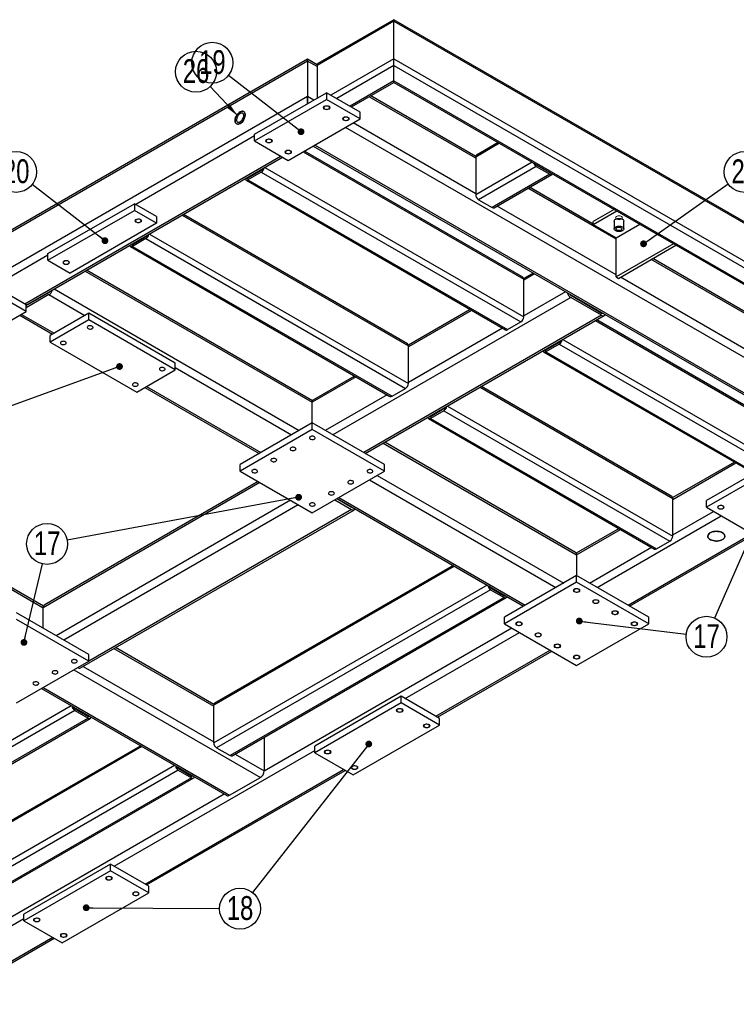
# Model space of a CAD drawing. Header units: millimetres. Extents: x 0 to 841, y 0 to 594.
# Tile 18 of 21: x 682 to 787, y 310 to 455. Entities that reach past the tile are written whole.
import ezdxf

# ---------------------------------------------------------------- set-up
doc = ezdxf.new("R2010")
doc.units = ezdxf.units.MM
doc.layers.add('NOTES', color=6, linetype='Continuous')
doc.layers.add('TRAIT-FINS', color=9, linetype='Continuous')
doc.layers.add('TRAIT-FORT', color=4, linetype='Continuous', lineweight=25)
doc.styles.add('SLDTEXTSTYLE0', font='TXT', dxfattribs={"width": 0.75})
doc.dimstyles.new('SLDDIMSTYLE2', dxfattribs={"dimtxt": 0.18, "dimasz": 1, "dimexe": 0, "dimexo": 0.0625, "dimgap": 0, "dimtad": 0, "dimtih": 1, "dimtoh": 1, "dimdec": 0, "dimrnd": 1e-09, "dimzin": 0, "dimdsep": 46, "dimtxsty": 'Standard', "dimblk1": 'DOT', "dimblk2": 'DOT', "dimsah": 1, "dimcen": 0.09, "dimadec": 0, "dimazin": 0, "dimtfac": 1, "dimtdec": 0, "dimtofl": 0, "dimtmove": 0, "dimatfit": 3, "dimldrblk": 'DOT', "dimfxl": 1, "dimfrac": 2, "dimtolj": 1, "dimtzin": 0, "dimarcsym": 0})
doc.dimstyles.new('SLDDIMSTYLE3', dxfattribs={"dimtxt": 0.18, "dimasz": 2, "dimexe": 0, "dimexo": 0.0625, "dimgap": 0, "dimtad": 0, "dimtih": 1, "dimtoh": 1, "dimdec": 0, "dimrnd": 1e-09, "dimzin": 0, "dimdsep": 46, "dimtxsty": 'Standard', "dimsah": 1, "dimcen": 0.09, "dimadec": 0, "dimazin": 0, "dimtfac": 2, "dimtdec": 0, "dimtofl": 0, "dimtmove": 0, "dimatfit": 3, "dimfxl": 1, "dimfrac": 2, "dimtolj": 1, "dimtzin": 0, "dimarcsym": 0})

# ---------------------------------------------------------------- blocks, each defined once
blk = doc.blocks.new('SW_NOTE_28')
at = {"layer": 'NOTES', "color": 0}
blk.add_circle((2.99, -0.37), 3.01, dxfattribs=at)
at = {"layer": 'NOTES', "color": 0, "insert": (3, 1.48), "char_height": 3.5, "attachment_point": 2, "style": 'SLDTEXTSTYLE0'}
blk.add_mtext('17', dxfattribs=at)
blk = doc.blocks.new('_Dot')
at = {"color": 0, "linetype": 'ByBlock', "lineweight": -2}
blk.add_line((-0.5, 0), (-1, 0), dxfattribs=at)
at = {"color": 0, "linetype": 'ByBlock', "const_width": 0.5}
blk.add_lwpolyline([(-0.25, 0, 1), (0.25, 0, 1)], format="xyb", close=True, dxfattribs=at)
blk = doc.blocks.new('SW_NOTE_29')
at = {"layer": 'NOTES', "color": 0}
blk.add_circle((3.01, -0.02), 3.01, dxfattribs=at)
at = {"layer": 'NOTES', "color": 0, "insert": (3.02, 1.83), "char_height": 3.5, "attachment_point": 2, "style": 'SLDTEXTSTYLE0'}
blk.add_mtext('18', dxfattribs=at)
blk = doc.blocks.new('SW_NOTE_31')
at = {"layer": 'NOTES', "color": 0}
blk.add_circle((-2.38, 1.85), 3.01, dxfattribs=at)
at = {"layer": 'NOTES', "color": 0, "insert": (-2.37, 3.7), "char_height": 3.5, "attachment_point": 2, "style": 'SLDTEXTSTYLE0'}
blk.add_mtext('19', dxfattribs=at)
blk = doc.blocks.new('SW_NOTE_32')
at = {"layer": 'NOTES', "color": 0}
blk.add_circle((-2.38, 1.84), 3.01, dxfattribs=at)
at = {"layer": 'NOTES', "color": 0, "insert": (-2.37, 3.69), "char_height": 3.5, "attachment_point": 2, "style": 'SLDTEXTSTYLE0'}
blk.add_mtext('20', dxfattribs=at)
blk = doc.blocks.new('SW_NOTE_39')
at = {"layer": 'NOTES', "color": 0}
blk.add_circle((0.69, 2.93), 3.01, dxfattribs=at)
at = {"layer": 'NOTES', "color": 0, "insert": (0.7, 4.78), "char_height": 3.5, "attachment_point": 2, "style": 'SLDTEXTSTYLE0'}
blk.add_mtext('17', dxfattribs=at)
blk = doc.blocks.new('SW_NOTE_40')
at = {"layer": 'NOTES', "color": 0}
blk.add_circle((2.45, 1.74), 3.01, dxfattribs=at)
at = {"layer": 'NOTES', "color": 0, "insert": (2.46, 3.59), "char_height": 3.5, "attachment_point": 2, "style": 'SLDTEXTSTYLE0'}
blk.add_mtext('24', dxfattribs=at)
blk = doc.blocks.new('SW_NOTE_44')
at = {"layer": 'NOTES', "color": 0}
blk.add_circle((-2.07, 2.19), 3.01, dxfattribs=at)
at = {"layer": 'NOTES', "color": 0, "insert": (-2.06, 4.04), "char_height": 3.5, "attachment_point": 2, "style": 'SLDTEXTSTYLE0'}
blk.add_mtext('26', dxfattribs=at)

msp = doc.modelspace()

# ---------------------------------------------------------------- linework, layer by layer
at = {"layer": 'TRAIT-FINS', "lineweight": 18, "flags": 128}
for points in [[(726.59, 441.63), (726.48, 441.73), (726.44, 441.84), (726.48, 441.95), (726.59, 442.04), (726.75, 442.1), (726.94, 442.13), (727.14, 442.1), (727.3, 442.04), (727.41, 441.95), (727.44, 441.84), (727.41, 441.73), (727.3, 441.63), (727.14, 441.57), (726.94, 441.55), (726.75, 441.57), (726.59, 441.63)], [(729.42, 440), (729.31, 440.09), (729.27, 440.21), (729.31, 440.32), (729.42, 440.41), (729.58, 440.47), (729.77, 440.49), (729.96, 440.47), (730.13, 440.41), (730.24, 440.32), (730.27, 440.21), (730.24, 440.09), (730.13, 440), (729.96, 439.94), (729.77, 439.92), (729.58, 439.94), (729.42, 440)], [(718.11, 436.74), (718, 436.83), (717.96, 436.94), (718, 437.05), (718.11, 437.14), (718.27, 437.21), (718.46, 437.23), (718.65, 437.21), (718.81, 437.14), (718.92, 437.05), (718.96, 436.94), (718.92, 436.83), (718.81, 436.74), (718.65, 436.67), (718.46, 436.65), (718.27, 436.67), (718.11, 436.74)], [(720.93, 435.1), (720.83, 435.2), (720.79, 435.31), (720.83, 435.42), (720.93, 435.51), (721.1, 435.57), (721.29, 435.6), (721.48, 435.57), (721.64, 435.51), (721.75, 435.42), (721.79, 435.31), (721.75, 435.2), (721.64, 435.1), (721.48, 435.04), (721.29, 435.02), (721.1, 435.04), (720.93, 435.1)], [(770.31, 425.85), (770.14, 425.91), (769.95, 425.93), (769.76, 425.91), (769.6, 425.85), (769.49, 425.75), (769.45, 425.64), (769.49, 425.53), (769.6, 425.44), (769.76, 425.38), (769.95, 425.35), (770.14, 425.38), (770.31, 425.44), (770.42, 425.53), (770.45, 425.64), (770.42, 425.75), (770.31, 425.85)], [(698.87, 424.98), (698.76, 425.07), (698.73, 425.18), (698.76, 425.29), (698.87, 425.39), (699.03, 425.45), (699.23, 425.47), (699.42, 425.45), (699.58, 425.39), (699.69, 425.29), (699.73, 425.18), (699.69, 425.07), (699.58, 424.98), (699.42, 424.92), (699.23, 424.89), (699.03, 424.92), (698.87, 424.98)], [(688.27, 418.86), (688.16, 418.95), (688.12, 419.06), (688.16, 419.17), (688.27, 419.26), (688.43, 419.33), (688.62, 419.35), (688.81, 419.33), (688.97, 419.26), (689.08, 419.17), (689.12, 419.06), (689.08, 418.95), (688.97, 418.86), (688.81, 418.79), (688.62, 418.77), (688.43, 418.79), (688.27, 418.86)], [(784.57, 382.85), (784.47, 382.95), (784.43, 383.06), (784.47, 383.17), (784.57, 383.26), (784.74, 383.32), (784.93, 383.35), (785.12, 383.32), (785.28, 383.26), (785.39, 383.17), (785.43, 383.06), (785.39, 382.95), (785.28, 382.85), (785.12, 382.79), (784.93, 382.77), (784.74, 382.79), (784.57, 382.85)], [(763.36, 370.61), (763.25, 370.7), (763.21, 370.81), (763.25, 370.92), (763.36, 371.01), (763.52, 371.08), (763.71, 371.1), (763.91, 371.08), (764.07, 371.01), (764.18, 370.92), (764.21, 370.81), (764.18, 370.7), (764.07, 370.61), (763.91, 370.54), (763.71, 370.52), (763.52, 370.54), (763.36, 370.61)], [(766.19, 368.97), (766.08, 369.07), (766.04, 369.18), (766.08, 369.29), (766.19, 369.38), (766.35, 369.44), (766.54, 369.47), (766.73, 369.44), (766.9, 369.38), (767, 369.29), (767.04, 369.18), (767, 369.07), (766.9, 368.97), (766.73, 368.91), (766.54, 368.89), (766.35, 368.91), (766.19, 368.97)], [(769.02, 367.34), (768.91, 367.43), (768.87, 367.55), (768.91, 367.66), (769.02, 367.75), (769.18, 367.81), (769.37, 367.83), (769.56, 367.81), (769.72, 367.75), (769.83, 367.66), (769.87, 367.55), (769.83, 367.43), (769.72, 367.34), (769.56, 367.28), (769.37, 367.26), (769.18, 367.28), (769.02, 367.34)], [(754.88, 365.71), (754.77, 365.8), (754.73, 365.91), (754.77, 366.02), (754.88, 366.12), (755.04, 366.18), (755.23, 366.2), (755.42, 366.18), (755.58, 366.12), (755.69, 366.02), (755.73, 365.91), (755.69, 365.8), (755.58, 365.71), (755.42, 365.65), (755.23, 365.62), (755.04, 365.65), (754.88, 365.71)], [(771.85, 365.71), (771.74, 365.8), (771.7, 365.91), (771.74, 366.02), (771.85, 366.12), (772.01, 366.18), (772.2, 366.2), (772.39, 366.18), (772.55, 366.12), (772.66, 366.02), (772.7, 365.91), (772.66, 365.8), (772.55, 365.71), (772.39, 365.65), (772.2, 365.62), (772.01, 365.65), (771.85, 365.71)], [(757.7, 364.08), (757.6, 364.17), (757.56, 364.28), (757.6, 364.39), (757.7, 364.48), (757.87, 364.55), (758.06, 364.57), (758.25, 364.55), (758.41, 364.48), (758.52, 364.39), (758.56, 364.28), (758.52, 364.17), (758.41, 364.08), (758.25, 364.01), (758.06, 363.99), (757.87, 364.01), (757.7, 364.08)], [(760.53, 362.44), (760.42, 362.54), (760.39, 362.65), (760.42, 362.76), (760.53, 362.85), (760.69, 362.91), (760.89, 362.94), (761.08, 362.91), (761.24, 362.85), (761.35, 362.76), (761.39, 362.65), (761.35, 362.54), (761.24, 362.44), (761.08, 362.38), (760.89, 362.36), (760.69, 362.38), (760.53, 362.44)], [(763.36, 360.81), (763.25, 360.9), (763.21, 361.01), (763.25, 361.12), (763.36, 361.22), (763.52, 361.28), (763.71, 361.3), (763.91, 361.28), (764.07, 361.22), (764.18, 361.12), (764.21, 361.01), (764.18, 360.9), (764.07, 360.81), (763.91, 360.75), (763.71, 360.73), (763.52, 360.75), (763.36, 360.81)], [(737.34, 352.97), (737.23, 353.07), (737.19, 353.18), (737.23, 353.29), (737.34, 353.38), (737.5, 353.44), (737.69, 353.46), (737.88, 353.44), (738.05, 353.38), (738.15, 353.29), (738.19, 353.18), (738.15, 353.07), (738.05, 352.97), (737.88, 352.91), (737.69, 352.89), (737.5, 352.91), (737.34, 352.97)], [(741.3, 350.69), (741.19, 350.78), (741.15, 350.89), (741.19, 351), (741.3, 351.09), (741.46, 351.16), (741.65, 351.18), (741.84, 351.16), (742.01, 351.09), (742.11, 351), (742.15, 350.89), (742.11, 350.78), (742.01, 350.69), (741.84, 350.62), (741.65, 350.6), (741.46, 350.62), (741.3, 350.69)], [(726.73, 346.85), (726.62, 346.94), (726.59, 347.05), (726.62, 347.16), (726.73, 347.26), (726.89, 347.32), (727.09, 347.34), (727.28, 347.32), (727.44, 347.26), (727.55, 347.16), (727.59, 347.05), (727.55, 346.94), (727.44, 346.85), (727.28, 346.79), (727.09, 346.76), (726.89, 346.79), (726.73, 346.85)], [(730.69, 344.56), (730.58, 344.66), (730.55, 344.77), (730.58, 344.88), (730.69, 344.97), (730.85, 345.03), (731.05, 345.06), (731.24, 345.03), (731.4, 344.97), (731.51, 344.88), (731.55, 344.77), (731.51, 344.66), (731.4, 344.56), (731.24, 344.5), (731.05, 344.48), (730.85, 344.5), (730.69, 344.56)], [(694.56, 328.28), (694.45, 328.37), (694.41, 328.48), (694.45, 328.59), (694.56, 328.68), (694.72, 328.75), (694.91, 328.77), (695.1, 328.75), (695.27, 328.68), (695.37, 328.59), (695.41, 328.48), (695.37, 328.37), (695.27, 328.28), (695.1, 328.21), (694.91, 328.19), (694.72, 328.21), (694.56, 328.28)], [(698.52, 325.99), (698.41, 326.08), (698.37, 326.19), (698.41, 326.3), (698.52, 326.4), (698.68, 326.46), (698.87, 326.48), (699.06, 326.46), (699.23, 326.4), (699.33, 326.3), (699.37, 326.19), (699.33, 326.08), (699.23, 325.99), (699.06, 325.93), (698.87, 325.91), (698.68, 325.93), (698.52, 325.99)], [(683.95, 322.15), (683.84, 322.25), (683.81, 322.36), (683.84, 322.47), (683.95, 322.56), (684.12, 322.62), (684.31, 322.65), (684.5, 322.62), (684.66, 322.56), (684.77, 322.47), (684.81, 322.36), (684.77, 322.25), (684.66, 322.15), (684.5, 322.09), (684.31, 322.07), (684.12, 322.09), (683.95, 322.15)], [(687.91, 319.87), (687.8, 319.96), (687.77, 320.07), (687.8, 320.18), (687.91, 320.28), (688.07, 320.34), (688.27, 320.36), (688.46, 320.34), (688.62, 320.28), (688.73, 320.18), (688.77, 320.07), (688.73, 319.96), (688.62, 319.87), (688.46, 319.8), (688.27, 319.78), (688.07, 319.8), (687.91, 319.87)]]:
    msp.add_lwpolyline(points, dxfattribs=at)
at = {"layer": 'TRAIT-FORT', "lineweight": 25}
for p, q in [((736.84, 454.58), (725.53, 448.04)), ((736.84, 454.78), (725.65, 448.32)), ((818.04, 407.91), (736.84, 454.78)), ((736.84, 454.58), (736.84, 454.78)), ((736.84, 449.02), (736.84, 454.58)), ((736.84, 454.58), (818.16, 407.63)), ((736.84, 449.02), (727.58, 443.68)), ((736.84, 448.04), (736.84, 449.02)), ((736.84, 449.02), (818.16, 402.08)), ((724.12, 448.7), (576.33, 363.38)), ((724.12, 448.97), (576.66, 363.84)), ((725.54, 448.15), (724.12, 448.97)), ((724.12, 448.97), (724.12, 448.7)), ((724.12, 448.7), (724.12, 448.97)), ((724.12, 448.7), (724.12, 443.47)), ((725.53, 447.88), (724.12, 448.7)), ((725.53, 448.04), (725.53, 443.23)), ((736.84, 448.04), (728.43, 443.19)), ((736.84, 445.76), (736.84, 448.04)), ((736.84, 448.04), (817.74, 401.34)), ((736.84, 445.76), (730.41, 442.04)), ((730.59, 441.94), (736.84, 445.55)), ((736.84, 445.55), (736.84, 445.76)), ((736.84, 445.76), (815.76, 400.2)), ((736.84, 445.55), (815.46, 400.17)), ((724.12, 443.47), (576.33, 358.16)), ((716.34, 437.92), (726.94, 444.04)), ((724.12, 443.47), (724.12, 442.41)), ((724.12, 442.41), (724.12, 443.47)), ((725.04, 442.94), (724.12, 443.47)), ((726.94, 444.04), (726.94, 443.06)), ((731.89, 441.19), (726.94, 444.04)), ((748.87, 434.41), (733.2, 443.45)), ((748.88, 434.67), (733.44, 443.59)), ((716.34, 436.94), (726.94, 443.06)), ((731.89, 440.21), (726.94, 443.06)), ((731.89, 440.21), (731.89, 441.19)), ((721.29, 434.08), (731.89, 440.21)), ((806.28, 394.73), (729.7, 438.94)), ((748.87, 429.18), (730.83, 439.59)), ((716.34, 437.67), (698.87, 427.59)), ((716.34, 436.94), (716.34, 437.92)), ((716.34, 436.94), (721.29, 434.08)), ((724.94, 436.19), (801.36, 392.08)), ((801.76, 392.12), (725.18, 436.33)), ((752.37, 436.59), (748.87, 434.57)), ((752.19, 436.7), (748.99, 434.85)), ((720.23, 434.69), (682.54, 412.94)), ((682.75, 412.79), (720.46, 434.56)), ((723.48, 435.35), (755.94, 416.61)), ((755.81, 416.89), (723.66, 435.45)), ((748.87, 434.57), (748.87, 429.02)), ((757.17, 433.82), (748.87, 429.02)), ((757.77, 433.18), (749.29, 428.29)), ((757.77, 433.43), (759.75, 432.29)), ((757.77, 433.18), (759.75, 432.04)), ((717.33, 432.61), (715.35, 431.47)), ((717.33, 432.37), (715.35, 431.23)), ((717.33, 432.37), (755.51, 410.33)), ((717.85, 433.05), (755.94, 411.06)), ((759.75, 432.04), (751.27, 427.14)), ((751.57, 427.11), (760.05, 432.01)), ((759.79, 432.31), (759.75, 432.29)), ((715.05, 431.2), (753.23, 409.15)), ((715.23, 431.54), (715.35, 431.47)), ((715.35, 431.23), (753.53, 409.18)), ((769.51, 422.49), (756.54, 429.98)), ((766.15, 424.7), (756.77, 430.12)), ((685.93, 420.37), (698.66, 427.71)), ((698.66, 427.71), (698.66, 426.73)), ((701.91, 425.84), (698.66, 427.71)), ((749.29, 428.29), (751.27, 427.14)), ((769.51, 417.26), (752.01, 427.37)), ((685.93, 419.39), (698.66, 426.73)), ((701.91, 424.86), (698.66, 426.73)), ((705.68, 426.03), (738.97, 406.82)), ((738.84, 407.09), (705.86, 426.13)), ((769.23, 426.86), (766.15, 425.08)), ((769.65, 426.61), (766.15, 424.59)), ((701.91, 424.86), (689.19, 417.51)), ((701.91, 425.84), (701.91, 424.86)), ((766.15, 424.59), (766.15, 425.08)), ((769.51, 422.65), (766.15, 424.59)), ((769.25, 425.15), (769.25, 424.01)), ((773.01, 424.67), (769.51, 422.65)), ((770.65, 424.01), (770.65, 425.15)), ((700.87, 423.25), (738.97, 401.26)), ((698.26, 421.74), (698.38, 421.67)), ((700.36, 422.82), (698.38, 421.67)), ((700.36, 422.57), (698.38, 421.43)), ((700.36, 422.57), (738.54, 400.53)), ((769.51, 416.94), (769.51, 422.65)), ((777.96, 421.82), (769.51, 416.94)), ((769.87, 416.73), (778.32, 421.61)), ((685.93, 420.12), (678.01, 415.55)), ((685.93, 419.39), (685.93, 420.37)), ((698.08, 421.4), (736.26, 399.36)), ((698.38, 421.43), (736.56, 399.39)), ((685.93, 419.39), (689.19, 417.51)), ((790.58, 410.33), (774.68, 419.51)), ((790.59, 410.59), (774.91, 419.65)), ((691.4, 417.78), (724.82, 398.49)), ((724.87, 398.73), (691.63, 417.92)), ((757.31, 417.51), (755.93, 416.71)), ((757.54, 417.37), (755.94, 416.45)), ((755.94, 411.06), (755.94, 416.61)), ((769.51, 416.94), (769.87, 416.73)), ((790.58, 405.1), (770.15, 416.9)), ((682.75, 412.82), (677.8, 415.67)), ((682.75, 411.84), (677.8, 414.69)), ((682.75, 412.73), (686.07, 414.65)), ((686.07, 414.33), (682.75, 412.41)), ((686.03, 414.68), (686.07, 414.65)), ((686.07, 414.33), (691.38, 411.26)), ((686.87, 415.17), (722.91, 394.36)), ((762.07, 414.76), (755.94, 411.22)), ((762.91, 414.27), (762.87, 414.24)), ((682.75, 411.84), (682.75, 412.82)), ((762.87, 413.92), (727.86, 393.71)), ((762.87, 414.24), (767.39, 411.63)), ((767.39, 411.3), (762.87, 413.92)), ((672.14, 405.71), (682.75, 411.84)), ((682.04, 411.43), (686.85, 408.65)), ((691.94, 411.59), (686.29, 408.32)), ((691.94, 410.61), (691.94, 411.59)), ((704.67, 404.24), (691.94, 411.59)), ((748.03, 412.16), (738.96, 406.92)), ((748.26, 412.02), (738.97, 406.65)), ((767.44, 411.66), (767.39, 411.63)), ((681.81, 411.29), (686.62, 408.52)), ((691.94, 410.61), (686.29, 407.35)), ((704.67, 403.26), (691.94, 410.61)), ((767.39, 411.3), (732.39, 391.1)), ((732.62, 390.96), (767.79, 411.27)), ((753.53, 409.18), (755.51, 410.33)), ((766.5, 410.52), (794.83, 394.16)), ((794.7, 394.44), (766.67, 410.62)), ((752.79, 409.41), (738.97, 401.43)), ((686.29, 407.35), (686.29, 408.32)), ((686.29, 407.35), (699.01, 400)), ((761.17, 407.3), (759.19, 406.16)), ((761.17, 407.06), (759.19, 405.92)), ((761.17, 407.06), (791.93, 389.3)), ((761.69, 407.74), (792.78, 389.79)), ((738.97, 401.26), (738.97, 406.82)), ((758.89, 405.89), (789.77, 388.06)), ((759.07, 406.23), (759.19, 406.16)), ((759.19, 405.92), (789.95, 388.16)), ((704.67, 403.26), (704.67, 404.24)), ((699.01, 400), (704.67, 403.26)), ((704.67, 403.59), (721.78, 393.71)), ((731.29, 402.22), (724.82, 398.49)), ((731.06, 402.36), (724.99, 398.85)), ((700.19, 400.68), (717.02, 390.96)), ((700.43, 400.81), (717.26, 391.1)), ((736.56, 399.39), (738.54, 400.53)), ((749.52, 400.72), (777.86, 384.36)), ((777.73, 384.64), (749.7, 400.82)), ((724.82, 395.47), (724.82, 398.49)), ((735.82, 399.61), (726.73, 394.36)), ((744.2, 397.51), (742.22, 396.36)), ((744.2, 397.26), (742.22, 396.12)), ((744.2, 397.26), (777.43, 378.08)), ((744.72, 397.94), (777.86, 378.81)), ((724.82, 395.47), (714.22, 389.34)), ((724.82, 394.49), (724.82, 395.47)), ((735.43, 389.34), (724.82, 395.47)), ((741.92, 396.09), (775.15, 376.9)), ((742.1, 396.43), (742.22, 396.36)), ((742.22, 396.12), (775.45, 376.93)), ((724.82, 394.49), (714.22, 388.36)), ((735.43, 388.36), (724.82, 394.49)), ((763.55, 376.4), (735.48, 392.61)), ((645.44, 391.25), (685.23, 368.28)), ((685.28, 368.52), (645.67, 391.38)), ((735.24, 392.47), (763.71, 376.04)), ((786.92, 389.7), (777.85, 384.47)), ((793.41, 390.16), (782.81, 384.04)), ((714.22, 388.36), (714.22, 389.34)), ((714.22, 388.36), (724.82, 382.24)), ((724.82, 382.24), (735.43, 388.36)), ((735.43, 388.36), (735.43, 389.34)), ((777.86, 384.2), (787.16, 389.57)), ((793.41, 389.18), (782.81, 383.06)), ((716.88, 386.83), (685.39, 368.65)), ((733.24, 387.1), (760.67, 371.26)), ((734.37, 387.75), (761.81, 371.91)), ((717.12, 386.69), (685.23, 368.28)), ((721.64, 384.08), (687.13, 364.16)), ((728.15, 384.16), (730.62, 382.73)), ((728.43, 384.32), (730.62, 383.06)), ((728.48, 384.35), (755.91, 368.51)), ((728.71, 384.49), (756.15, 368.65)), ((777.86, 378.81), (777.86, 384.36)), ((782.81, 383.06), (782.81, 384.04)), ((722.77, 383.42), (688.27, 363.5)), ((690.72, 359.42), (731.02, 382.69)), ((730.62, 382.73), (691.94, 360.4)), ((730.67, 383.09), (730.62, 383.06)), ((777.86, 378.98), (783.87, 382.44)), ((782.81, 383.06), (793.41, 376.93)), ((766.76, 371.26), (785, 381.79)), ((769.95, 379.91), (763.66, 376.28)), ((763.71, 376.04), (770.18, 379.77)), ((771.28, 368.65), (789.52, 379.18)), ((771.51, 368.51), (789.76, 379.04)), ((775.45, 376.93), (777.43, 378.08)), ((765.62, 371.91), (774.71, 377.16)), ((763.71, 376.04), (763.71, 373.02)), ((745.73, 374.39), (710.33, 353.95)), ((745.56, 374.49), (710.45, 354.23)), ((763.71, 373.02), (753.11, 366.89)), ((763.71, 372.04), (763.71, 373.02)), ((774.32, 366.89), (763.71, 373.02)), ((750.54, 371.61), (710.33, 348.4)), ((751.06, 370.93), (710.75, 347.67)), ((751.06, 371.18), (753.04, 370.04)), ((751.06, 370.93), (753.04, 369.79)), ((763.71, 372.04), (753.11, 365.91)), ((774.32, 365.91), (763.71, 372.04)), ((753.04, 369.79), (712.73, 346.52)), ((713.03, 346.49), (753.34, 369.76)), ((753.16, 370.1), (753.04, 370.04)), ((685.23, 365.26), (685.23, 368.28)), ((691.94, 361.38), (681.34, 367.5)), ((691.94, 360.4), (681.34, 366.52)), ((753.11, 365.91), (753.11, 366.89)), ((774.32, 365.91), (774.32, 366.89)), ((717.75, 344.28), (754.17, 365.3)), ((753.11, 365.91), (763.71, 359.79)), ((763.71, 359.79), (774.32, 365.91)), ((738.47, 354.93), (755.3, 364.65)), ((695.64, 362.27), (710.33, 353.79)), ((710.34, 354.05), (695.88, 362.4)), ((691.94, 360.4), (691.94, 361.38)), ((743, 352.32), (759.83, 362.03)), ((743.23, 352.18), (760.06, 361.9)), ((681.34, 354.28), (691.94, 360.4)), ((691.12, 359.65), (710.33, 348.56)), ((689.75, 359.14), (717.19, 343.3)), ((684.99, 356.39), (712.26, 340.65)), ((685.23, 356.52), (712.66, 340.69)), ((737.91, 355.26), (725.18, 347.91)), ((737.91, 354.28), (737.91, 355.26)), ((743.56, 351.99), (737.91, 355.26)), ((689.38, 353.86), (642.09, 326.56)), ((689.89, 353.42), (691.87, 352.28)), ((710.33, 348.4), (710.33, 353.95)), ((737.91, 354.28), (725.18, 346.93)), ((743.56, 351.01), (737.91, 354.28)), ((689.89, 353.18), (642.52, 325.83)), ((691.87, 352.03), (644.5, 324.68)), ((644.8, 324.65), (692.17, 352)), ((689.89, 353.18), (691.87, 352.03)), ((691.99, 352.35), (691.87, 352.28)), ((743.56, 351.01), (743.56, 351.99)), ((730.83, 343.67), (743.56, 351.01)), ((717.75, 349.22), (717.75, 344.28)), ((699.77, 347.86), (657.29, 323.34)), ((699.59, 347.96), (657.42, 323.61)), ((710.75, 347.67), (712.73, 346.52)), ((725.18, 346.93), (725.18, 347.91)), ((695.69, 330.24), (725.18, 347.26)), ((713.47, 346.75), (717.75, 344.28)), ((725.18, 346.93), (730.83, 343.67)), ((704.58, 345.08), (657.29, 317.79)), ((705.1, 344.4), (657.72, 317.05)), ((700.22, 327.62), (729.42, 344.48)), ((700.45, 327.49), (729.65, 344.35)), ((705.1, 344.65), (707.08, 343.5)), ((705.1, 344.4), (707.08, 343.26)), ((707.19, 343.57), (707.08, 343.5)), ((712.66, 340.69), (717.19, 343.3)), ((707.08, 343.26), (659.7, 315.91)), ((660, 315.88), (707.38, 343.23)), ((664.72, 313.66), (711.86, 340.88)), ((695.13, 330.56), (682.4, 323.21)), ((695.13, 329.58), (695.13, 330.56)), ((700.78, 327.3), (695.13, 330.56)), ((695.13, 329.58), (682.4, 322.23)), ((700.78, 326.32), (695.13, 329.58)), ((688.05, 318.97), (700.78, 326.32)), ((700.78, 326.32), (700.78, 327.3)), ((682.4, 322.23), (682.4, 323.21)), ((665.29, 312.68), (682.4, 322.56)), ((682.4, 322.23), (688.05, 318.97)), ((669.81, 310.07), (686.64, 319.79)), ((670.04, 309.93), (686.87, 319.65))]:
    msp.add_line(p, q, dxfattribs=at)
at = {"layer": 'TRAIT-FORT', "lineweight": 25, "flags": 128}
for points in [[(726.64, 441.66), (726.75, 441.62), (726.87, 441.6), (726.99, 441.59), (727.11, 441.61), (727.22, 441.65), (727.3, 441.71), (727.36, 441.77), (727.37, 441.85), (727.35, 441.92), (727.29, 441.98), (727.2, 442.04), (727.09, 442.07), (726.96, 442.08), (726.83, 442.08), (726.72, 442.05), (726.62, 442), (726.56, 441.94), (726.52, 441.87), (726.53, 441.79), (726.57, 441.72), (726.64, 441.66)], [(714.22, 439.51), (714.08, 439.45), (713.95, 439.42), (713.83, 439.41), (713.72, 439.45), (713.62, 439.51), (713.55, 439.6), (713.5, 439.72), (713.48, 439.86), (713.48, 440.02), (713.5, 440.19), (713.55, 440.37), (713.62, 440.54), (713.72, 440.71), (713.83, 440.87), (713.95, 441.01), (714.08, 441.13), (714.22, 441.23), (714.35, 441.29), (714.49, 441.32), (714.61, 441.32), (714.72, 441.29), (714.81, 441.23), (714.88, 441.14), (714.93, 441.02), (714.96, 440.88), (714.96, 440.72), (714.93, 440.55), (714.88, 440.37), (714.81, 440.19), (714.72, 440.02), (714.61, 439.87), (714.49, 439.72), (714.35, 439.61), (714.22, 439.51)], [(714.22, 441.23), (714.08, 441.13), (713.95, 441.01), (713.83, 440.87), (713.72, 440.71), (713.62, 440.54), (713.55, 440.37), (713.5, 440.19), (713.48, 440.02), (713.48, 439.86), (713.5, 439.72), (713.55, 439.6), (713.62, 439.51), (713.72, 439.45), (713.83, 439.41), (713.95, 439.42), (714.08, 439.45), (714.22, 439.51), (714.35, 439.61), (714.49, 439.72), (714.61, 439.87), (714.72, 440.02), (714.81, 440.19), (714.88, 440.37), (714.93, 440.55), (714.96, 440.72), (714.96, 440.88), (714.93, 441.02), (714.88, 441.14), (714.81, 441.23), (714.72, 441.29), (714.61, 441.32), (714.49, 441.32), (714.35, 441.29), (714.22, 441.23)], [(714.22, 440.98), (714.1, 440.9), (713.99, 440.8), (713.9, 440.67), (713.81, 440.53), (713.75, 440.39), (713.71, 440.24), (713.69, 440.1), (713.69, 439.97), (713.72, 439.86), (713.78, 439.77), (713.85, 439.71), (713.94, 439.69), (714.05, 439.69), (714.16, 439.73), (714.27, 439.79), (714.39, 439.89), (714.49, 440), (714.58, 440.14), (714.66, 440.28), (714.71, 440.43), (714.74, 440.57), (714.75, 440.71), (714.73, 440.83), (714.69, 440.93), (714.62, 441), (714.54, 441.04), (714.44, 441.05), (714.33, 441.03), (714.22, 440.98)], [(729.47, 440.03), (729.57, 439.99), (729.69, 439.96), (729.82, 439.96), (729.94, 439.98), (730.05, 440.02), (730.13, 440.07), (730.18, 440.14), (730.2, 440.21), (730.17, 440.29), (730.12, 440.35), (730.03, 440.4), (729.91, 440.44), (729.79, 440.45), (729.66, 440.44), (729.55, 440.41), (729.45, 440.37), (729.38, 440.3), (729.35, 440.23), (729.36, 440.16), (729.4, 440.09), (729.47, 440.03)], [(718.16, 436.77), (718.26, 436.72), (718.38, 436.7), (718.51, 436.7), (718.63, 436.71), (718.74, 436.75), (718.82, 436.81), (718.87, 436.88), (718.88, 436.95), (718.86, 437.02), (718.8, 437.09), (718.71, 437.14), (718.6, 437.17), (718.48, 437.18), (718.35, 437.18), (718.23, 437.15), (718.14, 437.1), (718.07, 437.04), (718.04, 436.97), (718.04, 436.89), (718.08, 436.83), (718.16, 436.77)], [(720.99, 435.13), (721.09, 435.09), (721.21, 435.07), (721.34, 435.06), (721.46, 435.08), (721.57, 435.12), (721.65, 435.18), (721.7, 435.24), (721.71, 435.32), (721.69, 435.39), (721.63, 435.45), (721.54, 435.5), (721.43, 435.54), (721.3, 435.55), (721.18, 435.54), (721.06, 435.51), (720.97, 435.47), (720.9, 435.41), (720.87, 435.33), (720.87, 435.26), (720.91, 435.19), (720.99, 435.13)], [(715.35, 431.23), (715.27, 431.19), (715.19, 431.17), (715.11, 431.17), (715.05, 431.2), (715, 431.24), (714.96, 431.3), (714.93, 431.37)], [(698.93, 425.36), (698.85, 425.3), (698.81, 425.23), (698.8, 425.16), (698.84, 425.09), (698.9, 425.02), (699, 424.98), (699.12, 424.95), (699.24, 424.94), (699.37, 424.95), (699.48, 424.99), (699.57, 425.04), (699.63, 425.1), (699.65, 425.17), (699.64, 425.25), (699.59, 425.31), (699.5, 425.37), (699.4, 425.41), (699.27, 425.43), (699.15, 425.42), (699.03, 425.4), (698.93, 425.36)], [(769.25, 425.15), (769.26, 425.2), (769.29, 425.29), (769.36, 425.37), (769.46, 425.44), (769.58, 425.5), (769.72, 425.53), (769.87, 425.55), (770.03, 425.55), (770.18, 425.53), (770.33, 425.5), (770.45, 425.44), (770.55, 425.37), (770.61, 425.29), (770.65, 425.2), (770.65, 425.15)], [(770.45, 423.72), (770.33, 423.67), (770.18, 423.63), (770.03, 423.61), (769.87, 423.61), (769.72, 423.63), (769.58, 423.67), (769.46, 423.72), (769.36, 423.8), (769.29, 423.88), (769.26, 423.96), (769.26, 424.06), (769.29, 424.14), (769.36, 424.23), (769.46, 424.3), (769.58, 424.35), (769.72, 424.39), (769.87, 424.41), (770.03, 424.41), (770.18, 424.39), (770.33, 424.35), (770.45, 424.3), (770.55, 424.23), (770.61, 424.14), (770.65, 424.06), (770.65, 423.96), (770.61, 423.88), (770.55, 423.8), (770.45, 423.72)], [(770.25, 423.84), (770.15, 423.79), (770.03, 423.77), (769.91, 423.77), (769.78, 423.79), (769.68, 423.82), (769.59, 423.88), (769.54, 423.95), (769.53, 424.02), (769.55, 424.09), (769.61, 424.16), (769.7, 424.21), (769.81, 424.24), (769.94, 424.26), (770.06, 424.25), (770.18, 424.22), (770.28, 424.17), (770.34, 424.11), (770.38, 424.04), (770.37, 423.96), (770.33, 423.9), (770.25, 423.84)], [(698.38, 421.43), (698.3, 421.39), (698.22, 421.37), (698.14, 421.37), (698.08, 421.4), (698.03, 421.44), (697.99, 421.5), (697.96, 421.57)], [(688.32, 419.23), (688.24, 419.18), (688.2, 419.11), (688.2, 419.03), (688.23, 418.96), (688.3, 418.9), (688.39, 418.85), (688.51, 418.82), (688.64, 418.82), (688.76, 418.83), (688.87, 418.86), (688.96, 418.91), (689.02, 418.98), (689.04, 419.05), (689.03, 419.12), (688.98, 419.19), (688.9, 419.25), (688.79, 419.29), (688.67, 419.3), (688.54, 419.3), (688.42, 419.28), (688.32, 419.23)], [(691.85, 409.34), (691.96, 409.29), (692.08, 409.27), (692.2, 409.26), (692.33, 409.28), (692.43, 409.32), (692.52, 409.38), (692.57, 409.44), (692.58, 409.52), (692.56, 409.59), (692.5, 409.65), (692.41, 409.71), (692.3, 409.74), (692.17, 409.75), (692.05, 409.75), (691.93, 409.72), (691.83, 409.67), (691.77, 409.61), (691.73, 409.54), (691.74, 409.46), (691.78, 409.39), (691.85, 409.34)], [(687.89, 407.05), (688, 407.01), (688.12, 406.98), (688.24, 406.98), (688.37, 407), (688.47, 407.04), (688.56, 407.09), (688.61, 407.16), (688.62, 407.23), (688.6, 407.3), (688.54, 407.37), (688.45, 407.42), (688.34, 407.45), (688.21, 407.47), (688.09, 407.46), (687.97, 407.43), (687.87, 407.38), (687.81, 407.32), (687.77, 407.25), (687.78, 407.18), (687.82, 407.11), (687.89, 407.05)], [(759.19, 405.92), (759.11, 405.88), (759.03, 405.86), (758.95, 405.86), (758.89, 405.89), (758.84, 405.93), (758.8, 405.99), (758.78, 406.06)], [(702.46, 403.21), (702.56, 403.17), (702.68, 403.14), (702.81, 403.14), (702.93, 403.16), (703.04, 403.2), (703.12, 403.25), (703.17, 403.32), (703.19, 403.39), (703.16, 403.47), (703.1, 403.53), (703.01, 403.58), (702.9, 403.62), (702.78, 403.63), (702.65, 403.62), (702.54, 403.59), (702.44, 403.55), (702.37, 403.48), (702.34, 403.41), (702.34, 403.34), (702.39, 403.27), (702.46, 403.21)], [(698.5, 400.93), (698.6, 400.88), (698.72, 400.86), (698.85, 400.86), (698.97, 400.87), (699.08, 400.91), (699.16, 400.97), (699.21, 401.04), (699.23, 401.11), (699.2, 401.18), (699.14, 401.25), (699.05, 401.3), (698.94, 401.33), (698.82, 401.34), (698.69, 401.34), (698.58, 401.31), (698.48, 401.26), (698.41, 401.2), (698.38, 401.13), (698.38, 401.05), (698.43, 400.98), (698.5, 400.93)], [(742.22, 396.12), (742.14, 396.08), (742.06, 396.06), (741.98, 396.07), (741.92, 396.09), (741.87, 396.13), (741.83, 396.2), (741.8, 396.26)], [(724.52, 393.09), (724.62, 393.05), (724.74, 393.02), (724.87, 393.02), (724.99, 393.04), (725.1, 393.08), (725.18, 393.13), (725.23, 393.2), (725.25, 393.27), (725.22, 393.34), (725.17, 393.41), (725.08, 393.46), (724.96, 393.49), (724.84, 393.51), (724.71, 393.5), (724.6, 393.47), (724.5, 393.42), (724.43, 393.36), (724.4, 393.29), (724.41, 393.22), (724.45, 393.15), (724.52, 393.09)], [(721.69, 391.46), (721.8, 391.41), (721.92, 391.39), (722.04, 391.39), (722.17, 391.4), (722.27, 391.44), (722.36, 391.5), (722.41, 391.57), (722.42, 391.64), (722.4, 391.71), (722.34, 391.77), (722.25, 391.83), (722.14, 391.86), (722.01, 391.87), (721.89, 391.87), (721.77, 391.84), (721.67, 391.79), (721.61, 391.73), (721.57, 391.66), (721.58, 391.58), (721.62, 391.51), (721.69, 391.46)], [(718.87, 389.82), (718.97, 389.78), (719.09, 389.76), (719.21, 389.75), (719.34, 389.77), (719.44, 389.81), (719.53, 389.87), (719.58, 389.93), (719.59, 390.01), (719.57, 390.08), (719.51, 390.14), (719.42, 390.19), (719.31, 390.23), (719.18, 390.24), (719.06, 390.23), (718.94, 390.2), (718.84, 390.16), (718.78, 390.09), (718.74, 390.02), (718.75, 389.95), (718.79, 389.88), (718.87, 389.82)], [(716.04, 388.19), (716.14, 388.15), (716.26, 388.12), (716.39, 388.12), (716.51, 388.14), (716.62, 388.18), (716.7, 388.23), (716.75, 388.3), (716.76, 388.37), (716.74, 388.44), (716.68, 388.51), (716.59, 388.56), (716.48, 388.6), (716.35, 388.61), (716.23, 388.6), (716.11, 388.57), (716.02, 388.52), (715.95, 388.46), (715.92, 388.39), (715.92, 388.32), (715.96, 388.25), (716.04, 388.19)], [(733.01, 388.19), (733.11, 388.15), (733.23, 388.12), (733.36, 388.12), (733.48, 388.14), (733.59, 388.18), (733.67, 388.23), (733.72, 388.3), (733.73, 388.37), (733.71, 388.44), (733.65, 388.51), (733.56, 388.56), (733.45, 388.6), (733.32, 388.61), (733.2, 388.6), (733.08, 388.57), (732.99, 388.52), (732.92, 388.46), (732.89, 388.39), (732.89, 388.32), (732.93, 388.25), (733.01, 388.19)], [(730.18, 386.56), (730.28, 386.51), (730.4, 386.49), (730.53, 386.49), (730.65, 386.51), (730.76, 386.54), (730.84, 386.6), (730.89, 386.67), (730.91, 386.74), (730.88, 386.81), (730.82, 386.88), (730.73, 386.93), (730.62, 386.96), (730.5, 386.98), (730.37, 386.97), (730.25, 386.94), (730.16, 386.89), (730.09, 386.83), (730.06, 386.76), (730.06, 386.69), (730.1, 386.62), (730.18, 386.56)], [(727.35, 384.92), (727.45, 384.88), (727.57, 384.86), (727.7, 384.85), (727.82, 384.87), (727.93, 384.91), (728.01, 384.97), (728.06, 385.03), (728.08, 385.11), (728.05, 385.18), (727.99, 385.24), (727.9, 385.3), (727.79, 385.33), (727.67, 385.34), (727.54, 385.33), (727.43, 385.31), (727.33, 385.26), (727.26, 385.2), (727.23, 385.13), (727.23, 385.05), (727.28, 384.98), (727.35, 384.92)], [(724.52, 383.29), (724.62, 383.25), (724.74, 383.22), (724.87, 383.22), (724.99, 383.24), (725.1, 383.28), (725.18, 383.33), (725.23, 383.4), (725.25, 383.47), (725.22, 383.55), (725.17, 383.61), (725.08, 383.66), (724.96, 383.7), (724.84, 383.71), (724.71, 383.7), (724.6, 383.67), (724.5, 383.63), (724.43, 383.56), (724.4, 383.49), (724.41, 383.42), (724.45, 383.35), (724.52, 383.29)], [(784.63, 382.88), (784.73, 382.84), (784.85, 382.82), (784.98, 382.81), (785.1, 382.83), (785.2, 382.87), (785.29, 382.93), (785.34, 382.99), (785.35, 383.07), (785.33, 383.14), (785.27, 383.2), (785.18, 383.25), (785.07, 383.29), (784.94, 383.3), (784.82, 383.29), (784.7, 383.26), (784.61, 383.22), (784.54, 383.15), (784.51, 383.08), (784.51, 383.01), (784.55, 382.94), (784.63, 382.88)], [(785.16, 378.29), (785.29, 378.38), (785.4, 378.49), (785.47, 378.6), (785.52, 378.72), (785.52, 378.85), (785.49, 378.97), (785.42, 379.08), (785.32, 379.19), (785.19, 379.29), (785.04, 379.37), (784.86, 379.44), (784.66, 379.49), (784.46, 379.51), (784.25, 379.52), (784.03, 379.51), (783.83, 379.48), (783.64, 379.42), (783.47, 379.35), (783.32, 379.27), (783.19, 379.17), (783.1, 379.06), (783.05, 378.94), (783.02, 378.82), (783.04, 378.69), (783.09, 378.57), (783.17, 378.46), (783.28, 378.36), (783.43, 378.27), (783.59, 378.19), (783.78, 378.14), (783.98, 378.1), (784.19, 378.08), (784.4, 378.08), (784.61, 378.11), (784.81, 378.15), (784.99, 378.21), (785.16, 378.29)], [(785.16, 378.29), (784.99, 378.21), (784.81, 378.15), (784.61, 378.11), (784.4, 378.08), (784.19, 378.08), (783.98, 378.1), (783.78, 378.14), (783.59, 378.19), (783.43, 378.27), (783.28, 378.36), (783.17, 378.46), (783.09, 378.57), (783.04, 378.69), (783.02, 378.82), (783.05, 378.94), (783.1, 379.06), (783.19, 379.17), (783.32, 379.27), (783.47, 379.35), (783.64, 379.42), (783.83, 379.48), (784.03, 379.51), (784.25, 379.52), (784.46, 379.51), (784.66, 379.49), (784.86, 379.44), (785.04, 379.37), (785.19, 379.29), (785.32, 379.19), (785.42, 379.08), (785.49, 378.97), (785.52, 378.85), (785.52, 378.72), (785.47, 378.6), (785.4, 378.49), (785.29, 378.38), (785.16, 378.29)], [(763.41, 370.64), (763.52, 370.59), (763.64, 370.57), (763.76, 370.57), (763.88, 370.59), (763.99, 370.62), (764.07, 370.68), (764.12, 370.75), (764.14, 370.82), (764.12, 370.89), (764.06, 370.96), (763.97, 371.01), (763.85, 371.04), (763.73, 371.06), (763.6, 371.05), (763.49, 371.02), (763.39, 370.97), (763.32, 370.91), (763.29, 370.84), (763.3, 370.77), (763.34, 370.7), (763.41, 370.64)], [(753.04, 369.79), (753.12, 369.75), (753.2, 369.73), (753.27, 369.74), (753.34, 369.76), (753.39, 369.8), (753.43, 369.87), (753.45, 369.93)], [(766.24, 369), (766.34, 368.96), (766.46, 368.94), (766.59, 368.93), (766.71, 368.95), (766.82, 368.99), (766.9, 369.05), (766.95, 369.11), (766.97, 369.19), (766.94, 369.26), (766.88, 369.32), (766.8, 369.38), (766.68, 369.41), (766.56, 369.42), (766.43, 369.41), (766.32, 369.39), (766.22, 369.34), (766.15, 369.28), (766.12, 369.21), (766.13, 369.13), (766.17, 369.06), (766.24, 369)], [(769.07, 367.37), (769.17, 367.33), (769.29, 367.3), (769.42, 367.3), (769.54, 367.32), (769.65, 367.36), (769.73, 367.41), (769.78, 367.48), (769.8, 367.55), (769.77, 367.63), (769.71, 367.69), (769.62, 367.74), (769.51, 367.78), (769.39, 367.79), (769.26, 367.78), (769.15, 367.75), (769.05, 367.71), (768.98, 367.64), (768.95, 367.57), (768.95, 367.5), (769, 367.43), (769.07, 367.37)], [(754.93, 365.74), (755.03, 365.7), (755.15, 365.67), (755.28, 365.67), (755.4, 365.69), (755.51, 365.73), (755.59, 365.78), (755.64, 365.85), (755.65, 365.92), (755.63, 365.99), (755.57, 366.06), (755.48, 366.11), (755.37, 366.14), (755.25, 366.16), (755.12, 366.15), (755, 366.12), (754.91, 366.07), (754.84, 366.01), (754.81, 365.94), (754.81, 365.87), (754.85, 365.8), (754.93, 365.74)], [(771.9, 365.74), (772, 365.7), (772.12, 365.67), (772.25, 365.67), (772.37, 365.69), (772.48, 365.73), (772.56, 365.78), (772.61, 365.85), (772.62, 365.92), (772.6, 365.99), (772.54, 366.06), (772.45, 366.11), (772.34, 366.14), (772.22, 366.16), (772.09, 366.15), (771.97, 366.12), (771.88, 366.07), (771.81, 366.01), (771.78, 365.94), (771.78, 365.87), (771.82, 365.8), (771.9, 365.74)], [(757.76, 364.11), (757.86, 364.06), (757.98, 364.04), (758.11, 364.04), (758.23, 364.05), (758.33, 364.09), (758.42, 364.15), (758.47, 364.22), (758.48, 364.29), (758.46, 364.36), (758.4, 364.43), (758.31, 364.48), (758.2, 364.51), (758.07, 364.52), (757.95, 364.52), (757.83, 364.49), (757.74, 364.44), (757.67, 364.38), (757.64, 364.31), (757.64, 364.23), (757.68, 364.16), (757.76, 364.11)], [(760.59, 362.47), (760.69, 362.43), (760.81, 362.41), (760.93, 362.4), (761.06, 362.42), (761.16, 362.46), (761.25, 362.52), (761.3, 362.58), (761.31, 362.66), (761.29, 362.73), (761.23, 362.79), (761.14, 362.84), (761.03, 362.88), (760.9, 362.89), (760.78, 362.88), (760.66, 362.85), (760.56, 362.81), (760.5, 362.74), (760.46, 362.67), (760.47, 362.6), (760.51, 362.53), (760.59, 362.47)], [(763.41, 360.84), (763.52, 360.8), (763.64, 360.77), (763.76, 360.77), (763.88, 360.79), (763.99, 360.83), (764.07, 360.88), (764.12, 360.95), (764.14, 361.02), (764.12, 361.09), (764.06, 361.16), (763.97, 361.21), (763.85, 361.25), (763.73, 361.26), (763.6, 361.25), (763.49, 361.22), (763.39, 361.17), (763.32, 361.11), (763.29, 361.04), (763.3, 360.97), (763.34, 360.9), (763.41, 360.84)], [(689.52, 360.23), (689.62, 360.18), (689.74, 360.16), (689.87, 360.16), (689.99, 360.18), (690.1, 360.22), (690.18, 360.27), (690.23, 360.34), (690.25, 360.41), (690.22, 360.48), (690.16, 360.55), (690.07, 360.6), (689.96, 360.63), (689.84, 360.65), (689.71, 360.64), (689.6, 360.61), (689.5, 360.56), (689.43, 360.5), (689.4, 360.43), (689.4, 360.36), (689.45, 360.29), (689.52, 360.23)], [(686.69, 358.6), (686.79, 358.55), (686.91, 358.53), (687.04, 358.52), (687.16, 358.54), (687.27, 358.58), (687.35, 358.64), (687.4, 358.71), (687.42, 358.78), (687.39, 358.85), (687.34, 358.91), (687.25, 358.97), (687.13, 359), (687.01, 359.01), (686.88, 359.01), (686.77, 358.98), (686.67, 358.93), (686.6, 358.87), (686.57, 358.8), (686.58, 358.72), (686.62, 358.65), (686.69, 358.6)], [(683.86, 356.96), (683.97, 356.92), (684.09, 356.89), (684.21, 356.89), (684.33, 356.91), (684.44, 356.95), (684.52, 357.01), (684.58, 357.07), (684.59, 357.15), (684.57, 357.22), (684.51, 357.28), (684.42, 357.33), (684.31, 357.37), (684.18, 357.38), (684.05, 357.37), (683.94, 357.34), (683.84, 357.3), (683.78, 357.23), (683.74, 357.16), (683.75, 357.09), (683.79, 357.02), (683.86, 356.96)], [(737.39, 353.35), (737.32, 353.29), (737.28, 353.22), (737.27, 353.15), (737.3, 353.08), (737.37, 353.02), (737.47, 352.97), (737.58, 352.94), (737.71, 352.93), (737.83, 352.94), (737.95, 352.98), (738.03, 353.03), (738.09, 353.1), (738.12, 353.17), (738.1, 353.24), (738.05, 353.31), (737.97, 353.36), (737.86, 353.4), (737.74, 353.42), (737.61, 353.42), (737.49, 353.39), (737.39, 353.35)], [(691.87, 352.03), (691.96, 352), (692.03, 351.98), (692.11, 351.98), (692.17, 352), (692.23, 352.05), (692.26, 352.11), (692.29, 352.18)], [(741.35, 351.06), (741.28, 351.01), (741.24, 350.94), (741.23, 350.86), (741.26, 350.79), (741.33, 350.73), (741.43, 350.68), (741.54, 350.65), (741.67, 350.65), (741.79, 350.66), (741.91, 350.69), (741.99, 350.74), (742.05, 350.81), (742.08, 350.88), (742.06, 350.95), (742.01, 351.02), (741.93, 351.08), (741.82, 351.12), (741.7, 351.13), (741.57, 351.13), (741.45, 351.11), (741.35, 351.06)], [(726.79, 347.23), (726.71, 347.17), (726.67, 347.1), (726.66, 347.03), (726.7, 346.96), (726.76, 346.89), (726.86, 346.85), (726.98, 346.82), (727.1, 346.81), (727.23, 346.82), (727.34, 346.86), (727.43, 346.91), (727.49, 346.97), (727.51, 347.04), (727.5, 347.12), (727.45, 347.18), (727.36, 347.24), (727.26, 347.28), (727.13, 347.3), (727.01, 347.29), (726.89, 347.27), (726.79, 347.23)], [(730.75, 344.94), (730.67, 344.88), (730.63, 344.81), (730.62, 344.74), (730.66, 344.67), (730.72, 344.61), (730.82, 344.56), (730.94, 344.53), (731.06, 344.52), (731.19, 344.54), (731.3, 344.57), (731.39, 344.62), (731.45, 344.69), (731.47, 344.76), (731.46, 344.83), (731.41, 344.9), (731.32, 344.95), (731.22, 344.99), (731.09, 345.01), (730.97, 345.01), (730.85, 344.98), (730.75, 344.94)], [(707.08, 343.26), (707.16, 343.22), (707.24, 343.2), (707.31, 343.2), (707.38, 343.23), (707.43, 343.27), (707.47, 343.33), (707.49, 343.4)], [(694.61, 328.65), (694.54, 328.59), (694.5, 328.53), (694.49, 328.45), (694.52, 328.38), (694.59, 328.32), (694.69, 328.27), (694.8, 328.24), (694.93, 328.23), (695.05, 328.25), (695.17, 328.28), (695.25, 328.33), (695.31, 328.4), (695.34, 328.47), (695.32, 328.54), (695.27, 328.61), (695.19, 328.67), (695.08, 328.7), (694.96, 328.72), (694.83, 328.72), (694.71, 328.7), (694.61, 328.65)], [(698.57, 326.37), (698.5, 326.31), (698.46, 326.24), (698.45, 326.17), (698.48, 326.1), (698.55, 326.03), (698.65, 325.99), (698.76, 325.96), (698.89, 325.95), (699.01, 325.96), (699.13, 326), (699.21, 326.05), (699.27, 326.11), (699.3, 326.18), (699.28, 326.26), (699.23, 326.32), (699.15, 326.38), (699.04, 326.42), (698.92, 326.44), (698.79, 326.44), (698.67, 326.41), (698.57, 326.37)], [(684.01, 322.53), (683.93, 322.47), (683.89, 322.4), (683.88, 322.33), (683.92, 322.26), (683.98, 322.2), (684.08, 322.15), (684.2, 322.12), (684.32, 322.11), (684.45, 322.13), (684.56, 322.16), (684.65, 322.21), (684.71, 322.28), (684.73, 322.35), (684.72, 322.42), (684.67, 322.49), (684.58, 322.54), (684.48, 322.58), (684.35, 322.6), (684.23, 322.6), (684.11, 322.57), (684.01, 322.53)], [(687.97, 320.24), (687.89, 320.19), (687.85, 320.12), (687.84, 320.04), (687.88, 319.97), (687.94, 319.91), (688.04, 319.86), (688.16, 319.83), (688.28, 319.83), (688.41, 319.84), (688.52, 319.87), (688.61, 319.93), (688.67, 319.99), (688.69, 320.06), (688.68, 320.13), (688.63, 320.2), (688.54, 320.26), (688.44, 320.3), (688.31, 320.31), (688.19, 320.31), (688.07, 320.29), (687.97, 320.24)]]:
    msp.add_lwpolyline(points, dxfattribs=at)
at = {"layer": 'TRAIT-FORT', "lineweight": 25}
for centre, radius, start, end in [((725.82, 448.08), 0.296, 125.0133, 186.2988), ((749.16, 434.61), 0.296, 125.0133, 186.2988), ((758.28, 433.97), 0.928, 196.971, 237.3038), ((757.99, 433.78), 0.414, 215.7589, 238.3392), ((716.83, 433.15), 0.929, 302.6422, 350.0334), ((717.08, 433), 0.463, 302.6926, 342.1348), ((759.85, 432.42), 0.166, 235.8385, 278.9469), ((759.92, 432.24), 0.259, 230.2915, 328.5442), ((715.27, 431.57), 0.13, 213.8972, 309.6476), ((749.79, 429.06), 0.922, 182.6055, 237.3945), ((751.45, 427.39), 0.302, 234.3824, 294.3071), ((699.86, 423.35), 0.929, 302.6422, 350.0334), ((700.11, 423.21), 0.463, 302.6926, 342.1348), ((698.29, 421.77), 0.13, 213.8972, 309.6476), ((755.65, 416.65), 0.288, 352.7442, 55.9436), ((685.41, 415.37), 1.24, 302.6962, 343.029), ((685.78, 415.12), 0.553, 301.6608, 324.2411), ((763.53, 414.96), 1.24, 196.971, 237.3038), ((763.16, 414.71), 0.553, 215.7589, 238.3392), ((767.52, 411.81), 0.221, 235.8385, 278.9469), ((767.61, 411.57), 0.345, 230.2915, 328.5442), ((755.02, 411.1), 0.922, 302.6055, 357.3945), ((753.36, 409.43), 0.302, 245.6929, 305.6176), ((738.68, 406.85), 0.288, 352.7442, 55.9436), ((760.67, 407.84), 0.929, 302.6422, 350.0334), ((760.92, 407.69), 0.463, 302.6926, 342.1348), ((759.11, 406.26), 0.13, 213.8972, 309.6476), ((738.04, 401.3), 0.922, 302.6055, 357.3945), ((725.2, 398.54), 0.384, 124.0564, 187.2558), ((736.39, 399.63), 0.302, 245.6929, 305.6176), ((743.7, 398.04), 0.929, 302.6422, 350.0334), ((743.95, 397.9), 0.463, 302.6926, 342.1348), ((742.14, 396.46), 0.13, 213.8972, 309.6476), ((777.57, 384.4), 0.288, 352.7442, 55.9436), ((730.75, 383.24), 0.221, 235.8385, 278.9469), ((730.84, 383), 0.345, 230.2915, 328.5442), ((776.94, 378.85), 0.922, 302.6055, 357.3945), ((775.28, 377.18), 0.302, 245.6929, 305.6176), ((763.32, 376.08), 0.394, 353.7012, 54.9867), ((751.56, 371.72), 0.929, 189.9666, 237.3578), ((751.31, 371.57), 0.463, 197.8652, 237.3074), ((753.12, 370.14), 0.13, 230.3524, 326.1028), ((685.61, 368.33), 0.384, 124.0564, 187.2558), ((690.55, 359.79), 0.402, 234.3824, 294.3071), ((690.39, 353.96), 0.929, 189.9666, 237.3578), ((690.14, 353.81), 0.463, 197.8652, 237.3074), ((710.61, 353.99), 0.288, 124.0564, 187.2558), ((691.96, 352.38), 0.13, 230.3524, 326.1028), ((711.25, 348.44), 0.922, 182.6055, 237.3945), ((712.91, 346.77), 0.302, 234.3824, 294.3071), ((705.6, 345.18), 0.929, 189.9666, 237.3578), ((705.35, 345.03), 0.463, 197.8652, 237.3074), ((707.16, 343.6), 0.13, 230.3524, 326.1028), ((716.52, 344.33), 1.23, 302.6055, 357.3945), ((712.43, 341.01), 0.402, 245.6929, 305.6176)]:
    msp.add_arc(centre, radius, start, end, dxfattribs=at)

# ---------------------------------------------------------------- block references
at = {"layer": 'NOTES'}
for name, p in [('SW_NOTE_31', (712.5, 446.59)), ('SW_NOTE_44', (709.79, 444.93)), ('SW_NOTE_32', (683.64, 430.55)), ('SW_NOTE_40', (785.99, 430.64)), ('SW_NOTE_39', (685.12, 374.73)), ('SW_NOTE_28', (779.83, 364.37)), ('SW_NOTE_29', (711.18, 324.02))]:
    msp.add_blockref(name, p, dxfattribs=at)

# ---------------------------------------------------------------- leaders
for points, dimstyle in [([(723.17, 438.3), (712.5, 446.59)], 'SLDDIMSTYLE2'), ([(713.86, 440.62), (709.79, 444.93)], 'SLDDIMSTYLE3'), ([(694.33, 422.27), (683.64, 430.55)], 'SLDDIMSTYLE2'), ([(773.56, 421.81), (785.99, 430.64)], 'SLDDIMSTYLE2'), ([(696.47, 403.76), (674.15, 395.69)], 'SLDDIMSTYLE2'), ([(722.82, 384.53), (688.77, 378.21)], 'SLDDIMSTYLE2'), ([(791, 382.75), (784.02, 366.76)], 'SLDDIMSTYLE2'), ([(682.41, 363.17), (685.12, 374.73)], 'SLDDIMSTYLE2'), ([(764.11, 366.32), (779.83, 364.37)], 'SLDDIMSTYLE2'), ([(733.14, 348.22), (716.05, 326.37)], 'SLDDIMSTYLE2'), ([(691.57, 324.14), (711.18, 324.02)], 'SLDDIMSTYLE2')]:
    msp.add_leader(points, dimstyle=dimstyle, dxfattribs=at)

doc.saveas('drawing.dxf')
